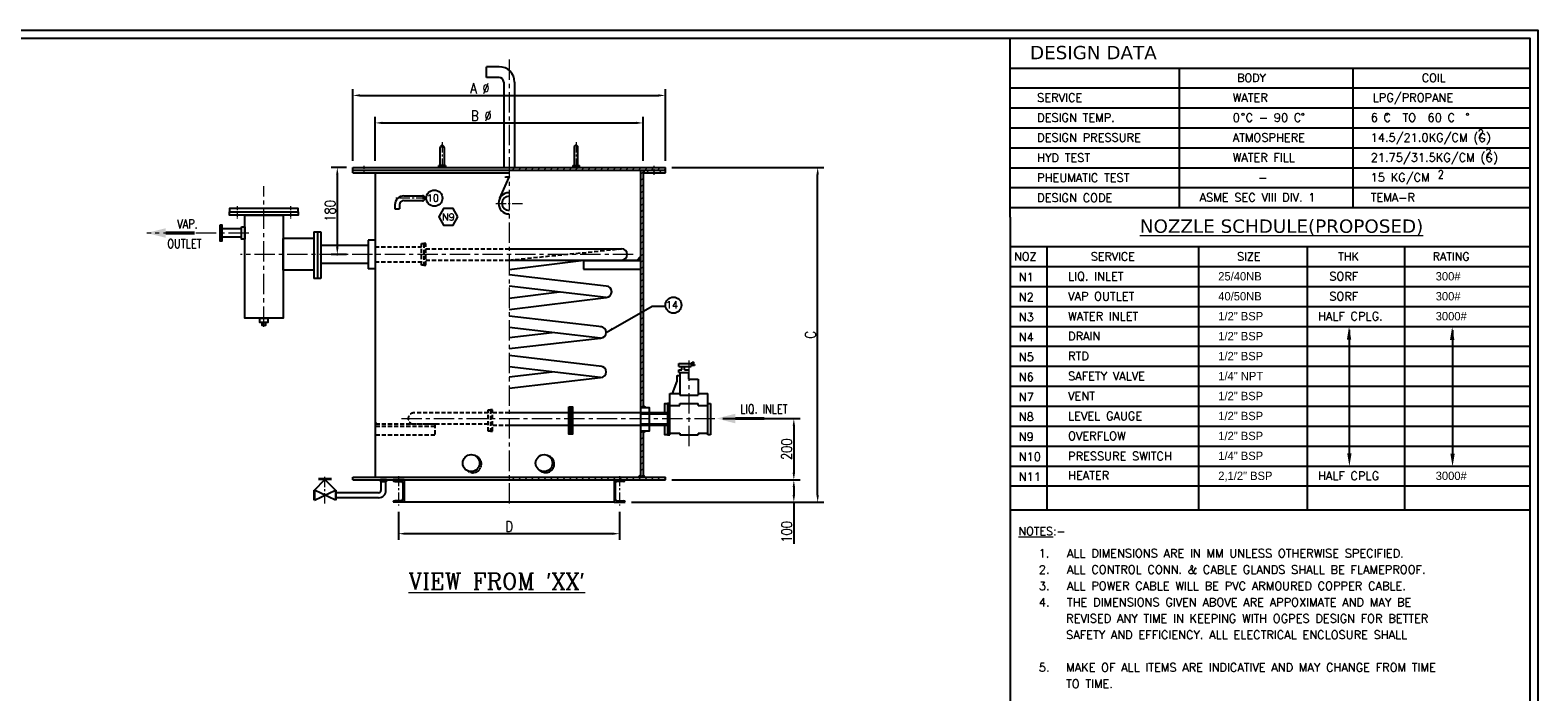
# Model space of a CAD drawing. Header units: millimetres. Extents: x 185 to 7212, y 56 to 5013.
# Tile 4 of 4: x 2585 to 7212, y 2983 to 5013. Entities that reach past the tile are written whole.
import ezdxf

# ---------------------------------------------------------------- set-up
doc = ezdxf.new("R2010")
doc.units = ezdxf.units.MM
for name, pattern in [('CENTER', [2, 1.25, -0.25, 0.25, -0.25]), ('HIDDEN', [0.375, 0.25, -0.125]), ('HIDDEN2', [0.1875, 0.125, -0.0625])]:
    doc.linetypes.add(name, pattern=pattern)
for name, color, linetype, lineweight in [('CE', 230, 'CENTER', 13), ('DIM', 6, 'Continuous', 13), ('TEXT', 3, 'Continuous', 9)]:
    doc.layers.add(name, color=color, linetype=linetype, lineweight=lineweight)
doc.layers.add('HE', color=50, linetype='HIDDEN')
doc.styles.add('DIM', font='romans.shx', dxfattribs={"width": 0.8})
doc.styles.add('RS', font='romanc.shx', dxfattribs={"width": 0.8, "height": 10, "bigfont": 'bigfont.shx'})
doc.styles.add('style1', font='verdana.TTF')
doc.dimstyles.get("Standard").update_dxf_attribs({"dimtxt": 30, "dimasz": 10, "dimexe": 0.18, "dimexo": 0.0625, "dimgap": 1.5, "dimtad": 1, "dimdec": 1, "dimzin": 0, "dimdsep": 46, "dimtxsty": 'Standard', "dimcen": 0.09, "dimclrd": 6, "dimclre": 6, "dimclrt": 4, "dimadec": 0, "dimazin": 0, "dimtfac": 1, "dimtdec": 1, "dimtofl": 0, "dimtmove": 0, "dimatfit": 3, "dimfxl": 0, "dimtolj": 1, "dimtzin": 0, "dimarcsym": 0})
pattern_1 = [(45, (-18359479.582, -9550647.138), (-9.68804625, 9.68804625), [])]

# ---------------------------------------------------------------- blocks, each defined once
blk = doc.blocks.new('*D1')
at = {"layer": 'Defpoints', "color": 0}
for p in [(4534.7, 4591.8), (5002.1, 4591.8), (4411, 3564.2)]:
    blk.add_point(p, dxfattribs=at)
at = {"layer": 'DIM', "lineweight": -2}
for p, q in [((4554.7, 4591.8), (5021.1, 4591.8)), ((5002.1, 3586.2), (5002.1, 4569.8)), ((4431, 3564.2), (5021.1, 3564.2))]:
    blk.add_line(p, q, dxfattribs=at)
at = {"layer": 'DIM'}
for points in [[(4998.4, 4569.8), (5005.7, 4569.8), (5002.1, 4591.8)], [(4998.4, 3586.2), (5005.7, 3586.2), (5002.1, 3564.2)]]:
    blk.add_solid(points, dxfattribs=at)
at = {"layer": 'DIM', "color": 3, "insert": (4980.1, 4078), "char_height": 32, "attachment_point": 5, "rotation": 90, "style": 'DIM'}
blk.add_mtext('\\A1;C', dxfattribs=at)
blk = doc.blocks.new('*D2')
at = {"layer": 'Defpoints', "color": 0}
for p in [(3716.1, 3554.6), (4394.3, 3554.6), (3716.1, 3467.9)]:
    blk.add_point(p, dxfattribs=at)
at = {"layer": 'DIM', "lineweight": -2}
for p, q in [((3716.1, 3534.6), (3716.1, 3448.9)), ((4394.3, 3534.6), (4394.3, 3448.9)), ((4372.3, 3467.9), (3738.1, 3467.9))]:
    blk.add_line(p, q, dxfattribs=at)
at = {"layer": 'DIM'}
for points in [[(3738.1, 3471.6), (3738.1, 3464.3), (3716.1, 3467.9)], [(4372.3, 3471.6), (4372.3, 3464.3), (4394.3, 3467.9)]]:
    blk.add_solid(points, dxfattribs=at)
at = {"layer": 'DIM', "color": 3, "insert": (4055.2, 3489.9), "char_height": 32, "attachment_point": 5, "style": 'DIM'}
blk.add_mtext('\\A1;D', dxfattribs=at)
blk = doc.blocks.new('*D3')
at = {"layer": 'Defpoints', "color": 0}
for p in [(4534.7, 3632.7), (4929, 3632.7), (4411, 3564.2)]:
    blk.add_point(p, dxfattribs=at)
at = {"layer": 'DIM', "lineweight": -2}
for p, q in [((4554.7, 3632.7), (4948, 3632.7)), ((4929, 3610.7), (4929, 3586.2)), ((4431, 3564.2), (4948, 3564.2)), ((4929, 3564.2), (4929, 3436.5))]:
    blk.add_line(p, q, dxfattribs=at)
at = {"layer": 'DIM'}
for points in [[(4925.3, 3610.7), (4932.6, 3610.7), (4929, 3632.7)], [(4925.3, 3586.2), (4932.6, 3586.2), (4929, 3564.2)]]:
    blk.add_solid(points, dxfattribs=at)
at = {"layer": 'DIM', "color": 3, "insert": (4907, 3473.6), "char_height": 32, "attachment_point": 5, "rotation": 90, "style": 'DIM'}
blk.add_mtext('\\A1;100', dxfattribs=at)
blk = doc.blocks.new('*D4')
at = {"layer": 'Defpoints', "color": 0}
for p in [(4691.5, 3821.2), (4534.7, 3632.7), (4929, 3632.7)]:
    blk.add_point(p, dxfattribs=at)
at = {"layer": 'DIM', "lineweight": -2}
for p, q in [((4711.5, 3821.2), (4948, 3821.2)), ((4929, 3799.2), (4929, 3654.7)), ((4554.7, 3632.7), (4948, 3632.7))]:
    blk.add_line(p, q, dxfattribs=at)
at = {"layer": 'DIM'}
for points in [[(4925.3, 3799.2), (4932.6, 3799.2), (4929, 3821.2)], [(4925.3, 3654.7), (4932.6, 3654.7), (4929, 3632.7)]]:
    blk.add_solid(points, dxfattribs=at)
at = {"layer": 'DIM', "color": 3, "insert": (4907, 3727), "char_height": 32, "attachment_point": 5, "rotation": 90, "style": 'DIM'}
blk.add_mtext('\\A1;200', dxfattribs=at)
blk = doc.blocks.new('*D5')
at = {"layer": 'Defpoints', "color": 0}
for p in [(4466.2, 4728.1), (3644.2, 4591.8), (4466.2, 4591.8)]:
    blk.add_point(p, dxfattribs=at)
at = {"layer": 'DIM', "lineweight": -2}
for p, q in [((3644.2, 4611.8), (3644.2, 4747.1)), ((3666.2, 4728.1), (4444.2, 4728.1)), ((4466.2, 4611.8), (4466.2, 4747.1))]:
    blk.add_line(p, q, dxfattribs=at)
at = {"layer": 'DIM'}
for points in [[(3666.2, 4731.8), (3666.2, 4724.5), (3644.2, 4728.1)], [(4444.2, 4731.8), (4444.2, 4724.5), (4466.2, 4728.1)]]:
    blk.add_solid(points, dxfattribs=at)
at = {"layer": 'DIM', "color": 3, "insert": (3970.2, 4750.1), "char_height": 32, "attachment_point": 5, "style": 'DIM'}
blk.add_mtext('\\A1;B %%C', dxfattribs=at)
blk = doc.blocks.new('*D6')
at = {"layer": 'Defpoints', "color": 0}
for p in [(4534.7, 4812.5), (3575.7, 4591.8), (4534.7, 4591.8)]:
    blk.add_point(p, dxfattribs=at)
at = {"layer": 'DIM', "lineweight": -2}
for p, q in [((3575.7, 4611.8), (3575.7, 4831.5)), ((3597.7, 4812.5), (4512.7, 4812.5)), ((4534.7, 4611.8), (4534.7, 4831.5))]:
    blk.add_line(p, q, dxfattribs=at)
at = {"layer": 'DIM'}
for points in [[(3597.7, 4816.1), (3597.7, 4808.8), (3575.7, 4812.5)], [(4512.7, 4816.1), (4512.7, 4808.8), (4534.7, 4812.5)]]:
    blk.add_solid(points, dxfattribs=at)
at = {"layer": 'DIM', "color": 3, "insert": (3965.6, 4834.5), "char_height": 32, "attachment_point": 5, "style": 'DIM'}
blk.add_mtext('\\A1;A %%C', dxfattribs=at)
blk = doc.blocks.new('*D7')
at = {"layer": 'Defpoints', "color": 0}
for p in [(3575.7, 4591.8), (3527.9, 4324.7), (3575.7, 4324.7)]:
    blk.add_point(p, dxfattribs=at)
at = {"layer": 'DIM', "lineweight": -2}
for p, q in [((3555.7, 4591.8), (3508.9, 4591.8)), ((3527.9, 4569.8), (3527.9, 4346.7)), ((3555.7, 4324.7), (3508.9, 4324.7))]:
    blk.add_line(p, q, dxfattribs=at)
at = {"layer": 'DIM'}
for points in [[(3524.3, 4569.8), (3531.6, 4569.8), (3527.9, 4591.8)], [(3524.3, 4346.7), (3531.6, 4346.7), (3527.9, 4324.7)]]:
    blk.add_solid(points, dxfattribs=at)
at = {"layer": 'DIM', "color": 3, "insert": (3505.9, 4458.3), "char_height": 32, "attachment_point": 5, "rotation": 90, "style": 'DIM'}
blk.add_mtext('\\A1;180', dxfattribs=at)

msp = doc.modelspace()

# ---------------------------------------------------------------- hatches: boundary and pattern name
msp.add_hatch(color=256).paths.add_polyline_path([(4044.51, 4562.36), (4055.21, 4562.36), (4055.21, 4561.43), (4044.51, 4561.43)])
at = {"layer": 'DIM'}
h = msp.add_hatch(dxfattribs=at)
h.set_pattern_fill('ANSI31', color=6, scale=109.607731, style=0)
h.set_pattern_definition(pattern_1)
h.paths.add_polyline_path([(4500.49, 4591.78), (4055.21, 4591.78), (4055.21, 4583.56), (4500.49, 4583.56)])
h.paths.add_polyline_path([(4534.74, 4591.78), (4500.49, 4591.78), (4500.49, 4583.56), (4534.74, 4583.56)])
h = msp.add_hatch(dxfattribs=at)
h.set_pattern_fill('ANSI31', color=6, scale=109.607731, style=0)
h.set_pattern_definition(pattern_1)
h.paths.add_polyline_path([(4458.02, 3855.03), (4466.24, 3855.03), (4466.24, 4540.88), (4458.02, 4540.88)])
h.paths.add_polyline_path([(4466.24, 4583.56), (4458.02, 4583.56), (4458.02, 4540.88), (4466.24, 4540.88), (4466.24, 4556.83)])
for points in [[(4467.29, 4582.09), (4467.29, 4583.56), (4466.24, 4583.56), (4466.24, 4571.18), (4470.04, 4575.34)], [(4458.02, 4318.9), (4445.74, 4306.51), (4458.02, 4306.51)], [(4466.24, 3861.35), (4466.24, 3855.03), (4473.37, 3855.03)], [(3644.18, 3811.83), (3644.18, 3803.94), (3649.6, 3803.94)], [(4473.37, 3782.89), (4466.24, 3782.89), (4466.24, 3776.57)]]:
    msp.add_hatch(color=256, dxfattribs=at).paths.add_polyline_path(points)
h = msp.add_hatch(dxfattribs=at)
h.set_pattern_fill('ANSI31', color=6, scale=109.607731, angle=90, style=0)
h.set_pattern_definition([(135, (-18359479.582, -9550647.138), (-9.68804625, -9.68804625), [])])
h.paths.add_polyline_path([(4467.29, 4583.56), (4467.29, 4582.09), (4470.04, 4575.34), (4500.49, 4575.34), (4500.49, 4583.56)])
h.paths.add_polyline_path([(4534.74, 4575.34), (4534.74, 4583.56), (4500.49, 4583.56), (4500.49, 4575.34)])
h = msp.add_hatch(dxfattribs=at)
h.set_pattern_fill('ANSI31', color=6, scale=109.607731, style=0)
h.set_pattern_definition(pattern_1)
h.paths.add_polyline_path([(4466.24, 3782.89), (4458.02, 3782.89), (4458.02, 3685.01), (4466.24, 3685.01)])
h.paths.add_polyline_path([(4466.24, 3685.01), (4458.02, 3685.01), (4458.02, 3640.94), (4466.24, 3640.94)])
h = msp.add_hatch(dxfattribs=at)
h.set_pattern_fill('ANSI31', color=6, scale=109.607731, style=0)
h.set_pattern_definition([(45, (-18359479.582, -9551597.986), (-9.68804625, 9.68804625), [])])
h.paths.add_polyline_path([(4500.49, 3640.94), (4055.21, 3640.94), (4055.21, 3632.72), (4500.49, 3632.72)])
h.paths.add_polyline_path([(4534.74, 3640.94), (4500.49, 3640.94), (4500.49, 3632.72), (4534.74, 3632.72)])
h = msp.add_hatch(color=256, dxfattribs=at)
h.paths.add_polyline_path([(4466.24, 3648.21), (4466.24, 3640.94), (4473.08, 3640.94)])
h.paths.add_polyline_path([(4458.02, 3648.21), (4451.18, 3640.94), (4458.02, 3640.94)])

# ---------------------------------------------------------------- linework, layer by layer
for p, q in [((5592.73, 4438.5), (5592.73, 4987.69)), ((4024.81, 4900.58), (3985.85, 4900.58)), ((3985.85, 4867.18), (3985.85, 4900.58)), ((4024.81, 4867.18), (3985.85, 4867.18)), ((5592.73, 4895.86), (6390, 4895.86)), ((5991.36, 4895.86), (6390, 4895.86)), ((6112.01, 4895.86), (6112.01, 4467.36)), ((6390, 4895.86), (7187.27, 4895.86)), ((6644.36, 4895.86), (6644.36, 4467.36)), ((4038.51, 4853.48), (4038.51, 4591.78)), ((4071.91, 4853.48), (4071.91, 4591.78)), ((7187.27, 4834.65), (5592.73, 4834.65)), ((7187.27, 4773.43), (5592.73, 4773.43)), ((7187.27, 4712.22), (5592.73, 4712.22)), ((3843.86, 4597.45), (3843.86, 4653.14)), ((3855.59, 4653.14), (3855.59, 4597.45)), ((4254.83, 4653.14), (4254.83, 4597.45)), ((4266.56, 4597.45), (4266.56, 4653.14)), ((7187.27, 4651), (5592.73, 4651)), ((3575.68, 4575.34), (3575.68, 4591.78)), ((3575.68, 4591.78), (4534.74, 4591.78)), ((3575.68, 4583.56), (4534.74, 4583.56)), ((3862.59, 4591.78), (3838.38, 4591.78)), ((3839.61, 4591.78), (3839.61, 4597.45)), ((3859.85, 4597.45), (3839.61, 4597.45)), ((3859.85, 4597.45), (3859.85, 4591.78)), ((4247.83, 4591.78), (4272.04, 4591.78)), ((4250.57, 4597.45), (4250.57, 4591.78)), ((4250.57, 4597.45), (4270.82, 4597.45)), ((4270.82, 4591.78), (4270.82, 4597.45)), ((4458.02, 4583.56), (4458.02, 3782.89)), ((4466.24, 4583.56), (4466.24, 3855.03)), ((4467.29, 4583.56), (4467.29, 4582.09)), ((4467.29, 4582.09), (4470.04, 4575.34)), ((4534.74, 4575.34), (4534.74, 4591.78)), ((7187.27, 4589.79), (5592.73, 4589.79)), ((3575.68, 4575.34), (4055.21, 4575.34)), ((3644.18, 4575.34), (3644.18, 3640.94)), ((4027.06, 4497.57), (4055.21, 4561.43)), ((4470.04, 4575.34), (4534.74, 4575.34)), ((3732.11, 4504.13), (3789.9, 4504.13)), ((3732.11, 4490.43), (3789.9, 4490.43)), ((7187.27, 4528.57), (5592.73, 4528.57)), ((3704.7, 4476.73), (3704.7, 4464.22)), ((3704.7, 4464.22), (3718.41, 4464.22)), ((3718.41, 4476.73), (3718.41, 4464.22)), ((7187.27, 4467.36), (5592.73, 4467.36)), ((3173.96, 4381.61), (3173.96, 4406.81)), ((3234.05, 4403.01), (3173.96, 4403.01)), ((5592.73, 4438.5), (5592.73, 81.3)), ((3234.05, 4377.81), (3173.96, 4377.81)), ((3455.71, 4373.04), (3361.3, 4373.04)), ((3361.3, 4276.41), (3361.3, 4373.04)), ((3455.71, 4393.95), (3477.63, 4393.95)), ((3455.71, 4393.95), (3455.71, 4250.38)), ((3466.67, 4393.95), (3466.67, 4250.38)), ((3477.63, 4393.95), (3477.63, 4250.38)), ((3622.7, 4352.12), (3477.63, 4352.12)), ((3644.18, 4368.56), (3622.7, 4368.56)), ((3622.7, 4368.56), (3622.7, 4280.88)), ((4055.21, 4342.01), (4400.52, 4342.01)), ((4055.21, 4278.78), (4284.34, 4307.43)), ((4055.21, 4307.43), (4400.52, 4307.43)), ((4283.17, 4306.51), (4283.17, 4279.11)), ((4283.17, 4306.51), (4458.02, 4306.51)), ((4400.09, 4307.43), (4446.9, 4307.43)), ((7187.27, 4347.83), (5592.73, 4347.83)), ((5705.21, 4347.83), (5705.21, 3539.87)), ((6170.66, 4347.83), (6170.66, 3539.87)), ((6503.88, 4347.83), (6503.88, 3539.87)), ((6803.49, 4347.83), (6803.49, 3539.87)), ((3455.71, 4276.41), (3361.3, 4276.41)), ((3622.7, 4297.32), (3477.63, 4297.32)), ((3644.18, 4280.88), (3622.7, 4280.88)), ((4352.96, 4227.49), (4055.21, 4262.07)), ((4283.17, 4279.11), (4458.02, 4279.11)), ((7187.27, 4286.62), (5592.73, 4286.62)), ((3477.63, 4250.38), (3455.71, 4250.38)), ((4352.96, 4192.91), (4055.21, 4227.49)), ((7187.27, 4225.4), (5592.73, 4225.4)), ((4055.21, 4190.26), (4209.58, 4209.56)), ((4055.21, 4155.68), (4352.96, 4192.91)), ((4339.86, 4102.37), (4055.21, 4135.42)), ((7187.27, 4164.19), (5592.73, 4164.19)), ((4335.9, 4068.25), (4055.21, 4100.85)), ((4055.21, 4070.19), (4187.12, 4085.53)), ((7138.68, 4102.97), (5592.73, 4102.97)), ((7187.27, 4102.97), (5592.73, 4102.97)), ((4055.21, 4035.61), (4335.9, 4068.25)), ((7187.27, 4041.76), (5592.73, 4041.76)), ((4339.86, 3981.11), (4055.21, 4014.16)), ((4335.9, 3946.99), (4055.21, 3979.59)), ((4575.57, 3989.72), (4613.53, 3989.72)), ((4575.57, 3981.14), (4575.57, 3989.72)), ((4575.57, 3981.14), (4613.53, 3981.14)), ((4585.24, 3970.89), (4585.24, 3981.14)), ((4593.82, 3970.89), (4593.82, 3981.14)), ((4613.53, 3989.72), (4613.53, 3981.14)), ((4613.53, 3987), (4623.95, 3987)), ((4623.95, 3983.53), (4613.53, 3983.53)), ((4623.95, 3987), (4623.95, 3983.53)), ((7187.27, 3980.54), (5592.73, 3980.54)), ((4055.21, 3948.93), (4187.12, 3964.27)), ((4055.21, 3914.36), (4335.9, 3946.99)), ((4569.62, 3935.65), (4555.76, 3898.5)), ((4569.62, 3950.16), (4569.62, 3935.65)), ((4578.92, 3952.16), (4571.62, 3952.16)), ((4576.05, 3962.07), (4576.05, 3970.89)), ((4576.05, 3970.89), (4585.24, 3970.89)), ((4576.05, 3962.07), (4607.05, 3962.07)), ((4578.92, 3962.07), (4578.92, 3892.83)), ((4593.82, 3970.89), (4607.05, 3970.89)), ((4607.05, 3941.73), (4607.05, 3962.07)), ((4607.05, 3941.73), (4635.18, 3941.73)), ((4635.18, 3941.73), (4635.18, 3892.83)), ((4548.74, 3898.5), (4578.92, 3898.5)), ((4548.74, 3770.91), (4548.74, 3898.5)), ((4578.92, 3892.83), (4635.18, 3892.83)), ((4635.18, 3898.5), (4665.37, 3898.5)), ((4665.37, 3770.91), (4665.37, 3898.5)), ((7187.27, 3919.32), (5592.73, 3919.32)), ((4466.24, 3861.35), (4473.37, 3855.03)), ((4540.89, 3867.01), (4540.89, 3770.91)), ((4548.74, 3867.01), (4540.89, 3867.01)), ((4548.74, 3861.33), (4578.92, 3861.33)), ((4578.92, 3867.01), (4635.18, 3867.01)), ((4578.92, 3861.33), (4578.92, 3867.01)), ((4635.18, 3861.33), (4635.18, 3867.01)), ((4635.18, 3861.33), (4665.37, 3861.33)), ((4665.37, 3867.01), (4673.21, 3867.01)), ((4673.21, 3867.01), (4673.21, 3770.91)), ((7187.27, 3858.11), (5592.73, 3858.11)), ((4458.02, 3838.52), (4055.21, 3838.52)), ((4458.02, 3799.4), (4055.21, 3799.4)), ((4540.89, 3838.52), (4458.02, 3838.52)), ((4540.89, 3834.38), (4458.02, 3834.38)), ((4540.89, 3803.54), (4458.02, 3803.54)), ((4540.89, 3799.4), (4458.02, 3799.4)), ((7187.27, 3796.89), (5592.73, 3796.89)), ((4458.02, 3782.89), (4458.02, 3640.94)), ((4466.24, 3782.89), (4466.24, 3640.94)), ((4540.89, 3770.91), (4548.74, 3770.91)), ((4548.74, 3776.59), (4578.92, 3776.59)), ((4578.92, 3776.59), (4578.92, 3770.91)), ((4578.92, 3770.91), (4635.18, 3770.91)), ((4635.18, 3776.59), (4665.37, 3776.59)), ((4635.18, 3776.59), (4635.18, 3770.91)), ((4673.21, 3770.91), (4665.37, 3770.91)), ((7187.27, 3735.68), (5592.73, 3735.68)), ((7187.27, 3674.46), (5592.73, 3674.46)), ((3458.17, 3601.4), (3490.02, 3634.37)), ((3509.61, 3636.17), (3470.44, 3636.17)), ((3509.61, 3634.37), (3470.44, 3634.37)), ((3490.02, 3634.37), (3521.88, 3601.4)), ((3575.68, 3632.72), (3575.68, 3640.94)), ((3575.68, 3640.94), (4534.74, 3640.94)), ((3575.68, 3632.72), (4534.74, 3632.72)), ((3678.45, 3632.72), (3660.25, 3632.72)), ((3660.25, 3632.72), (3660.25, 3627.05)), ((3678.45, 3627.05), (3660.25, 3627.05)), ((3661.62, 3627.05), (3661.62, 3600.51)), ((3677.08, 3600.41), (3677.08, 3627.05)), ((3678.45, 3627.05), (3678.45, 3632.72)), ((3732.84, 3632.72), (3699.39, 3632.72)), ((3699.39, 3632.72), (3699.39, 3632.72)), ((3704.18, 3627.92), (3724.61, 3627.92)), ((3729.41, 3623.13), (3729.41, 3573.8)), ((3732.84, 3632.72), (3732.84, 3564.21)), ((4377.59, 3632.72), (4377.59, 3564.21)), ((4377.59, 3632.72), (4411.03, 3632.72)), ((4381.01, 3623.13), (4381.01, 3573.8)), ((4406.24, 3627.92), (4385.81, 3627.92)), ((4411.03, 3632.72), (4411.03, 3632.72)), ((4458.02, 3648.21), (4451.18, 3640.94)), ((4534.74, 3632.72), (4534.74, 3640.94)), ((7187.27, 3613.25), (5592.73, 3613.25)), ((3456.37, 3601.4), (3456.37, 3570.43)), ((3458.17, 3601.4), (3458.17, 3570.43)), ((3521.88, 3570.43), (3458.17, 3601.4)), ((3458.17, 3570.43), (3521.88, 3601.4)), ((3521.88, 3601.4), (3521.88, 3570.43)), ((3523.68, 3601.4), (3523.68, 3570.43)), ((3654.77, 3593.66), (3523.68, 3593.66)), ((3654.77, 3578.17), (3523.68, 3578.17)), ((3699.39, 3564.21), (3699.39, 3564.21)), ((4377.59, 3564.21), (3699.39, 3564.21)), ((3724.61, 3569.01), (3704.18, 3569.01)), ((4377.59, 3564.21), (4411.03, 3564.21)), ((4385.81, 3569.01), (4406.24, 3569.01)), ((4411.03, 3564.21), (4411.03, 3564.21)), ((7187.27, 3539.87), (5592.73, 3539.87))]:
    msp.add_line(p, q)
at = {"color": 6}
for p, q in [((3526.26, 4324.72), (3529, 4324.72)), ((6633.42, 4092.97), (6633.42, 3714.46)), ((6633.49, 4102.97), (6633.6, 4102.97)), ((6949.95, 4092.21), (6950.49, 3713.7)), ((6950.01, 4102.21), (6950.13, 4102.21)), ((4873.47, 3821.23), (4876.21, 3821.23)), ((6633.36, 3735.68), (6633.24, 3735.68)), ((6949.88, 3734.92), (6949.77, 3734.92))]:
    msp.add_line(p, q, dxfattribs=at)
for points in [[(7212.27, 56.3), (184.77, 56.3), (184.77, 5012.69), (7212.27, 5012.69)], [(4044.51, 4562.36), (4055.21, 4562.36), (4055.21, 4561.43), (4044.51, 4561.43)], [(3197.36, 4455.75), (3407.93, 4455.75), (3407.93, 4466.08), (3197.36, 4466.08)], [(3197.36, 4455.75), (3407.93, 4455.75), (3407.93, 4445.42), (3197.36, 4445.42)], [(3243.99, 4445.42), (3361.3, 4445.42), (3361.3, 4129.05), (3243.99, 4129.05)], [(3897.68, 4439.73), (3883.03, 4465.09), (3853.75, 4465.09), (3839.11, 4439.73), (3853.75, 4414.36), (3883.03, 4414.36)], [(3168.82, 4415.02), (3173.96, 4415.02), (3173.96, 4365.8), (3168.82, 4365.8)], [(3234.05, 4408.99), (3243.99, 4408.99), (3243.99, 4371.83), (3234.05, 4371.83)], [(3290.44, 4129.05), (3314.85, 4129.05), (3314.85, 4115.89), (3290.44, 4115.89)], [(3297.24, 4115.89), (3308.05, 4115.89), (3308.05, 4106.3), (3297.24, 4106.3)], [(4616.55, 3994.29), (4620.93, 3994.29), (4620.93, 3987), (4616.55, 3987)], [(4238.89, 3856.91), (4244.32, 3856.91), (4244.32, 3773.69), (4238.89, 3773.69)], [(4244.32, 3856.91), (4249.76, 3856.91), (4249.76, 3773.69), (4244.32, 3773.69)]]:
    msp.add_lwpolyline(points, close=True)
for points in [[(7187.27, 81.3), (209.77, 81.3), (209.77, 4987.69), (7187.27, 4987.69), (7187.27, 81.3)], [(4458.02, 3855.03), (4485.23, 3855.03), (4485.23, 3782.89), (4458.02, 3782.89)], [(4533.05, 3838.52), (4533.05, 3867.01), (4540.89, 3867.01), (4540.89, 3770.91), (4533.05, 3770.91), (4533.05, 3799.4)]]:
    msp.add_lwpolyline(points)
for centre in [(3825.74, 4497.28), (4559.45, 4169.13)]:
    msp.add_circle(centre, 24.72)
at = {"color": 0}
for centre in [(3938.6, 3684.59), (4162.32, 3684.59)]:
    msp.add_circle(centre, 25.88, dxfattribs=at)
for centre, radius, start, end in [((4024.81, 4853.48), 47.11, 0.0001, 89.99996), ((4024.81, 4853.48), 13.7, 0, 90), ((3849.73, 4653.14), 5.86, 0, 180), ((4260.69, 4653.14), 5.86, 0, 180), ((3732.11, 4476.73), 27.4, 90, 180), ((3732.11, 4476.73), 13.7, 90, 180), ((3789.9, 4497.28), 6.85, 270, 90), ((4055.21, 4481.29), 32.52, 90, 270), ((4055.21, 4481.29), 21.91, 90, 270), ((4400.52, 4324.72), 17.29, 270, 90), ((4352.96, 4210.2), 17.29, 270, 90), ((4335.9, 4085.54), 17.29, 270, 90), ((4335.9, 3964.28), 17.29, 270, 90), ((4571.62, 3950.16), 2, 90, 180), ((3704.18, 3632.72), 4.8, 180, 270), ((3724.61, 3623.13), 4.8, 0, 90), ((4385.81, 3623.13), 4.8, 90, 180), ((4406.24, 3632.72), 4.8, 270, 0), ((3654.79, 3600.46), 22.29, 269.95071, 0.119), ((3654.77, 3600.51), 6.85, 270, 0), ((3704.18, 3564.21), 4.8, 90, 180), ((3724.61, 3573.8), 4.8, 270, 0), ((4385.81, 3573.8), 4.8, 180, 270), ((4406.24, 3564.21), 4.8, 0, 90)]:
    msp.add_arc(centre, radius, start, end)
at = {"color": 0, "linetype": 'HIDDEN2'}
msp.add_arc((3943.78, 3681.65), 26.55, 227.52113, 73.43415, dxfattribs=at)
at = {"color": 0}
msp.add_arc((4167.5, 3681.65), 26.55, 227.52113, 73.43415, dxfattribs=at)
at = {"color": 6}
for points in [[(6626.22, 4062.97), (6639.55, 4062.97), (6632.88, 4102.97)], [(6942.74, 4062.21), (6956.07, 4062.21), (6949.41, 4102.21)], [(6627.3, 3714.46), (6640.63, 3714.46), (6633.96, 3674.46)], [(6943.82, 3713.7), (6957.15, 3713.7), (6950.49, 3673.7)]]:
    msp.add_solid(points, dxfattribs=at)
at = {"layer": 'CE', "ltscale": 50}
for p, q in [((4055.21, 4922.73), (4055.21, 3546.95)), ((3302.64, 4102.69), (3302.64, 4534.05)), ((3256.62, 4390.41), (2943.44, 4390.41)), ((4436.07, 4324.72), (3231.33, 4324.72)), ((4607.05, 3998.91), (4607.05, 3725.82)), ((3724.45, 3821.23), (4691.53, 3821.23))]:
    msp.add_line(p, q, dxfattribs=at)
at = {"layer": 'CE', "ltscale": 25}
for p, q in [((3849.73, 4668.95), (3849.73, 4589.47)), ((4260.69, 4668.95), (4260.69, 4589.47)), ((3801.01, 4497.28), (3702.72, 4497.28)), ((4014.71, 4481.29), (4097.16, 4481.29)), ((3490.02, 3561.02), (3490.02, 3645.52)), ((3716.11, 3644.73), (3716.11, 3554.57)), ((4394.31, 3644.73), (4394.31, 3554.57))]:
    msp.add_line(p, q, dxfattribs=at)
at = {"layer": 'CE', "ltscale": 10}
for p, q in [((3609.93, 4571.84), (3609.93, 4596.55)), ((4500.49, 4569), (4500.49, 4595.99)), ((3789.9, 4507.73), (3789.9, 4486.5)), ((3220.67, 4472.62), (3220.67, 4434.52)), ((3384.61, 4472.62), (3384.61, 4434.52))]:
    msp.add_line(p, q, dxfattribs=at)
at = {"layer": 'DIM'}
for p, q in [((4470.04, 4575.34), (4466.24, 4571.18)), ((4445.74, 4306.51), (4458.02, 4318.9)), ((3644.18, 3811.83), (3649.6, 3803.94)), ((4466.24, 3776.57), (4473.37, 3782.89)), ((4466.24, 3648.21), (4473.08, 3640.94))]:
    msp.add_line(p, q, dxfattribs=at)
at = {"layer": 'DIM', "color": 6, "const_width": 10}
for points in [[(3001.68, 4390.41), (3090.31, 4390.41)], [(4749.77, 3821.23), (4838.4, 3821.23)]]:
    msp.add_lwpolyline(points, dxfattribs=at)
at = {"layer": 'DIM', "color": 6}
for points in [[(3001.68, 4405.21), (2943.44, 4390.41), (3001.68, 4375.61)], [(4749.77, 3836.03), (4691.53, 3821.23), (4749.77, 3806.43)]]:
    msp.add_solid(points, dxfattribs=at)
at = {"layer": 'HE', "ltscale": 50}
for p, q in [((3644.18, 4347.94), (3786.29, 4347.94)), ((3799.67, 4342.01), (4055.21, 4342.01)), ((3799.67, 4307.43), (4055.21, 4307.43)), ((4055.21, 4307.43), (4400.52, 4342.01)), ((3644.18, 4301.5), (3786.29, 4301.5)), ((3827.25, 3803.94), (3644.18, 3803.94)), ((3827.25, 3797.09), (3644.18, 3797.09)), ((3991.26, 3838.52), (3762.82, 3838.52)), ((3991.26, 3803.94), (3762.82, 3803.94)), ((3827.25, 3803.94), (3827.25, 3769.69)), ((4055.21, 3838.52), (4004.63, 3838.52)), ((4055.21, 3799.4), (4004.63, 3799.4)), ((3827.25, 3769.69), (3644.18, 3769.69))]:
    msp.add_line(p, q, dxfattribs=at)
for points in [[(3786.29, 4357.8), (3792.98, 4357.8), (3792.98, 4291.64), (3786.29, 4291.64)], [(3799.67, 4357.8), (3792.98, 4357.8), (3792.98, 4291.64), (3799.67, 4291.64)], [(3991.26, 3848.38), (3997.94, 3848.38), (3997.94, 3782.22), (3991.26, 3782.22)], [(4004.63, 3848.38), (3997.94, 3848.38), (3997.94, 3782.22), (4004.63, 3782.22)]]:
    msp.add_lwpolyline(points, close=True, dxfattribs=at)
msp.add_arc((3762.82, 3821.23), 17.29, 90, 270, dxfattribs=at)
at = {"layer": 'TEXT'}
for centre in [(6307.49, 4754.46), (6490.94, 4754.46), (6747.59, 4754.46), (6996.45, 4754.46)]:
    msp.add_circle(centre, 3.31, dxfattribs=at)

# ---------------------------------------------------------------- texts
for s, height, style, p in [('DESIGN DATA', 40.96, 'style1', (5653.81, 4923.45)), ('BODY', 25, 'RS', (6289.41, 4853.88)), ('COIL', 25, 'RS', (6856.5, 4853.88)), ('SERVICE', 25.6, 'DIM', (5675.81, 4792.88)), ('WATER', 25.6, 'DIM', (6275.84, 4792.88)), ('LPG/PROPANE', 25.6, 'DIM', (6705.5, 4792.88)), ('DESIGN TEMP.', 25.6, 'DIM', (5675.81, 4731.67)), ('0 C - 90 C', 25.6, 'DIM', (6275.84, 4731.67)), ('6 C  TO  60 C ', 25.6, 'DIM', (6699.27, 4731.67)), ('DESIGN PRESSURE', 25.6, 'DIM', (5675.81, 4670.45)), ('ATMOSPHERE', 25.6, 'DIM', (6275.84, 4670.45)), ('14.5/21.0KG/CM (G)', 25.6, 'DIM', (6699.27, 4670.45)), ('HYD TEST', 25.6, 'DIM', (5675.81, 4608.36)), ('WATER FILL', 25.6, 'DIM', (6275.84, 4609.23)), ('21.75/31.5KG/CM (G)', 25.6, 'DIM', (6699.27, 4609.23)), ('PHEUMATIC TEST', 25.6, 'DIM', (5675.81, 4547.14)), ('-', 25.6, 'DIM', (6353.91, 4548.02)), ('15 KG/CM ', 25.6, 'DIM', (6699.27, 4548.02)), ('10', 21.922, 'DIM', (3802.15, 4487.08)), ('DESIGN CODE', 25.6, 'DIM', (5675.81, 4485.93)), ('ASME SEC VIII DIV. 1 ', 25.6, 'DIM', (6174.28, 4486.8)), ('TEMA-R', 25.6, 'DIM', (6699.27, 4486.8)), ('N9', 21.922, 'DIM', (3848.84, 4428.66)), ('%%UNOZZLE SCHDULE(PROPOSED)', 40.96, 'style1', (5990.77, 4391.04)), ('NOZ', 25, 'RS', (5604.81, 4305.85)), ('SERVICE', 25, 'RS', (5840.61, 4305.85)), ('SIZE', 25, 'RS', (6289.41, 4305.85)), ('THK', 25, 'RS', (6599.5, 4305.85)), ('RATING', 25, 'RS', (6889.31, 4305.85)), ('N1', 25.6, 'DIM', (5619.17, 4242.22)), ('LIQ. INLET', 25.6, 'DIM', (5770.66, 4244.85)), ('SORF', 25.6, 'DIM', (6572.19, 4244.85)), ('14', 21.922, 'DIM', (4535.86, 4158.93)), ('N2', 25.6, 'DIM', (5619.17, 4181)), ('VAP OUTLET', 25.6, 'DIM', (5770.66, 4183.63)), ('SORF', 25.6, 'DIM', (6572.19, 4183.63)), ('N3', 25.6, 'DIM', (5619.17, 4119.78)), ('WATER INLET', 25.6, 'DIM', (5770.66, 4122.42)), ('HALF CPLG.', 25.6, 'DIM', (6537.58, 4122.42)), ('N4', 25.6, 'DIM', (5619.17, 4058.57)), ('DRAIN', 25.6, 'DIM', (5770.66, 4061.2)), ('RTD', 25.6, 'DIM', (5770.66, 3999.99)), ('N5', 25.6, 'DIM', (5619.17, 3997.35)), ('N6', 25.6, 'DIM', (5619.17, 3936.14)), ('SAFETY VALVE', 25.6, 'DIM', (5770.66, 3938.77)), ('N7', 25.6, 'DIM', (5619.17, 3874.92)), ('VENT', 25.6, 'DIM', (5770.66, 3877.56)), ('LEVEL GAUGE', 25.6, 'DIM', (5770.66, 3816.34)), ('N8', 25.6, 'DIM', (5619.17, 3813.71)), ('N9', 25.6, 'DIM', (5619.17, 3752.49)), ('OVERFLOW', 25.6, 'DIM', (5770.66, 3755.13)), ('N10', 25.6, 'DIM', (5619.17, 3691.28)), ('PRESSURE SWITCH', 25.6, 'DIM', (5770.66, 3693.03)), ('N11', 25.6, 'DIM', (5619.17, 3630.06)), ('HEATER', 25.6, 'DIM', (5770.66, 3634.29)), ('HALF CPLG', 25.6, 'DIM', (6537.58, 3632.7)), ('%%uNOTES%%u:-', 25, 'RS', (5618.38, 3463.24)), ('1.', 25.6, 'DIM', (5680.46, 3394.96)), ('ALL DIMENSIONS ARE IN MM UNLESS OTHERWISE SPECIFIED.', 25.6, 'DIM', (5767.2, 3394.96)), ("%%UVIEW FROM 'XX'", 50, 'RS', (3746.02, 3297.07)), ('2.', 25.6, 'DIM', (5681.04, 3344.96)), ('ALL CONTROL CONN. & CABLE GLANDS SHALL BE FLAMEPROOF.', 25.6, 'DIM', (5767.2, 3344.96)), ('3.', 25.6, 'DIM', (5681.04, 3294.96)), ('ALL POWER CABLE WILL BE PVC ARMOURED COPPER CABLE.', 25.6, 'DIM', (5767.2, 3294.96)), ('4.', 25.6, 'DIM', (5681.04, 3244.96)), ('THE DIMENSIONS GIVEN ABOVE ARE APPOXIMATE AND MAY BE ', 25.6, 'DIM', (5767.2, 3244.96)), ('REVISED ANY TIME IN KEEPING WITH OGPES DESIGN FOR BETTER ', 25.6, 'DIM', (5764.73, 3194.96)), ('SAFETY AND EFFICIENCY. ALL ELECTRICAL ENCLOSURE SHALL', 25.6, 'DIM', (5764.73, 3144.96)), ('5.', 25.6, 'DIM', (5681.04, 3044.96)), ('MAKE OF ALL ITEMS ARE INDICATIVE AND MAY CHANGE FROM TIME ', 25.6, 'DIM', (5764.43, 3044.96)), ('TO TIME.', 25.6, 'DIM', (5764.43, 2994.96))]:
    msp.add_text(s, height=height, dxfattribs=dict(at, style=style)).set_placement(p)
at = {"layer": 'TEXT', "style": 'DIM', "width": 0.8}
for s, height, p in [('2', 25.6, (7028.41, 4682.33)), ('2', 25.6, (7051.89, 4623.51)), ('2', 25.6, (6905.74, 4557.61)), ('VAP. ', 27.402, (3036.4, 4404.73)), ('OUTLET', 27.402, (3006.16, 4344.01)), ('LIQ. INLET', 27.402, (4764.23, 3836.82))]:
    msp.add_text(s, height=height, dxfattribs=at).set_placement(p)
at = {"layer": 'TEXT'}
for s, p in [('25/40NB', (6231.5, 4244.85)), ('300#', (6898.82, 4244.85)), ('40/50NB', (6231.5, 4183.63)), ('300#', (6898.82, 4183.63)), ('1/2" BSP', (6231.5, 4122.42)), ('3000#', (6898.82, 4122.42)), ('1/2" BSP', (6231.5, 4061.2)), ('1/2" BSP', (6231.5, 3999.99)), ('1/4" NPT', (6231.5, 3938.77)), ('1/2" BSP', (6231.5, 3877.56)), ('1/2" BSP', (6231.5, 3816.34)), ('1/2" BSP', (6231.5, 3755.13)), ('1/4" BSP', (6231.5, 3693.91)), ('2,1/2" BSP', (6231.5, 3632.7)), ('3000#', (6898.82, 3632.7))]:
    msp.add_text(s, height=25.6, dxfattribs=at).set_placement(p)

# ---------------------------------------------------------------- dimensions: what is measured, and where the dimension line sits
at = {"layer": 'DIM', "color": 6}
for base, p1, p2, text, picture, middle in [((4534.74, 4812.45), (3575.68, 4591.78), (4534.74, 4591.78), 'A %%C', '*D6', (3965.59, 4812.45)), ((4466.24, 4728.14), (3644.18, 4591.78), (4466.24, 4591.78), 'B %%C', '*D5', (3970.18, 4728.14))]:
    dim = msp.add_linear_dim(base=base, p1=p1, p2=p2, text=text, dimstyle='Standard', override={"dimtxt": 32, "dimasz": 22, "dimexe": 19, "dimexo": 20, "dimgap": 6, "dimtxsty": 'DIM', "dimclrd": 256, "dimclre": 256, "dimclrt": 3}, dxfattribs=at)
    dim.commit()
    dim.dimension.update_dxf_attribs({"geometry": picture, "text_midpoint": middle, "dimtype": 160})
for base, p1, p2, text, picture, middle in [((3527.92, 4324.72), (3575.68, 4591.78), (3575.68, 4324.72), '180', '*D7', (3505.92, 4458.25)), ((5002.07, 4591.78), (4411.03, 3564.21), (4534.74, 4591.78), 'C', '*D1', (4980.07, 4078)), ((4928.96, 3632.72), (4691.53, 3821.23), (4534.74, 3632.72), '200', '*D4', (4906.96, 3726.97))]:
    dim = msp.add_linear_dim(base=base, p1=p1, p2=p2, angle=90, text=text, dimstyle='Standard', override={"dimtxt": 32, "dimasz": 22, "dimexe": 19, "dimexo": 20, "dimgap": 6, "dimtxsty": 'DIM', "dimclrd": 256, "dimclre": 256, "dimclrt": 3}, dxfattribs=at)
    dim.commit()
    dim.dimension.update_dxf_attribs({"geometry": picture, "text_midpoint": middle})
dim = msp.add_linear_dim(base=(4928.96, 3632.72), p1=(4411.03, 3564.21), p2=(4534.74, 3632.72), angle=90, text='100', dimstyle='Standard', override={"dimtxt": 32, "dimasz": 22, "dimexe": 19, "dimexo": 20, "dimgap": 6, "dimtxsty": 'DIM', "dimclrd": 256, "dimclre": 256, "dimclrt": 3}, dxfattribs=at)
dim.commit()
dim.dimension.update_dxf_attribs({"geometry": '*D3', "text_midpoint": (4928.96, 3473.59), "dimtype": 160})
dim = msp.add_linear_dim(base=(3716.11, 3467.94), p1=(4394.31, 3554.57), p2=(3716.11, 3554.57), text='D', dimstyle='Standard', override={"dimtxt": 32, "dimasz": 22, "dimexe": 19, "dimexo": 20, "dimgap": 6, "dimtxsty": 'DIM', "dimclrd": 256, "dimclre": 256, "dimclrt": 3}, dxfattribs=at)
dim.commit()
dim.dimension.update_dxf_attribs({"geometry": '*D2', "text_midpoint": (4055.21, 3489.94)})

# ---------------------------------------------------------------- leaders
msp.add_leader([(4353.19, 4085.54), (4494.18, 4166.33), (4534.89, 4166.33)], dimstyle='Standard', override={"dimtxt": 32, "dimasz": 22, "dimexe": 19, "dimexo": 20, "dimgap": 6, "dimtxsty": 'DIM', "dimclrd": 256, "dimclre": 256, "dimclrt": 3}, dxfattribs=at)

doc.saveas('drawing.dxf')
